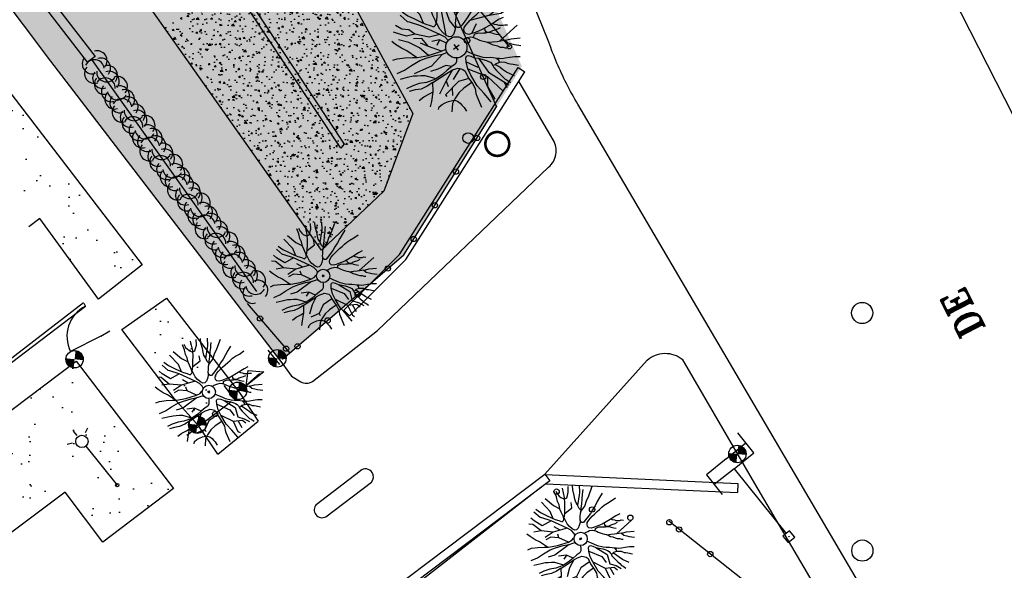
# Model space of a CAD drawing. Header units: metres. Extents: x 1575778 to 1575976, y 2262958 to 2263172.
# Tile 19 of 21: x 1575901 to 1575938, y 2263121 to 2263142. Entities that reach past the tile are written whole.
import ezdxf
from ezdxf.enums import TextEntityAlignment as Align

# ---------------------------------------------------------------- set-up
doc = ezdxf.new("R2010")
doc.units = ezdxf.units.M
doc.header["$LTSCALE"] = 2
doc.linetypes.add('CACHEX2', pattern=[0.75, 0.5, -0.25])
doc.linetypes.add('CONTINU', pattern=[0])
doc.layers.get('0').update_dxf_attribs({"linetype": 'CONTINUOUS'})
doc.layers.add('Muret', color=7, linetype='CONTINUOUS', lineweight=30)
for name, color, linetype in [('Plan de masse', 253, 'CONTINUOUS'), ('VRD_EP_EN', 6, 'CACHEX2'), ('VRD_HACHURE_VOIRIE', 9, 'CONTINUOUS')]:
    doc.layers.add(name, color=color, linetype=linetype)
doc.styles.add('ROMANT', font='ROMANT.SHX')

# ---------------------------------------------------------------- blocks, each defined once
blk = doc.blocks.new('190')
for p, q in [((0.052, 0), (-0.052, 0)), ((0, -0.052), (0, 0.052))]:
    blk.add_line(p, q)
for points in [[(-0.084, 0.235), (-0.076, 0.245), (-0.062, 0.33), (-0.074, 0.466), (-0.144, 0.639), (-0.44, 1.229), (-0.646, 1.539), (-0.688, 1.589), (-0.738, 1.896)], [(-0.619, 1.938), (-0.559, 1.732), (-0.46, 1.523), (-0.354, 1.285), (-0.291, 1.169), (-0.206, 1.053), (-0.142, 0.946), (-0.07, 0.952), (-0.02, 0.98), (0.016, 1.059), (0.061, 1.245), (0.098, 1.367), (0.171, 1.51), (0.208, 1.653), (0.282, 1.81), (0.336, 2.007)], [(-0.329, 1.239), (-0.245, 1.528), (-0.28, 2.015)], [(-0.09, 2.033), (-0.007, 1.626), (0.102, 1.375)], [(0.437, 0.574), (0.37, 0.496), (0.276, 0.425), (0.182, 0.369), (0.097, 0.362), (0.039, 0.398), (-0.01, 0.492), (-0.038, 0.629), (-0.043, 0.765), (-0.014, 0.901), (0.002, 1.001), (0.132, 1.122), (0.27, 1.286), (0.378, 1.415), (0.51, 1.6), (0.67, 1.921)], [(0.405, 1.994), (0.376, 1.859), (0.388, 1.766), (0.396, 1.687), (0.438, 1.6), (0.48, 1.557), (0.566, 1.542), (0.639, 1.591), (0.746, 1.669), (0.873, 1.838)], [(-0.144, 0.639), (-0.647, 0.843), (-0.975, 1.17), (-1.062, 1.55), (-1.169, 1.665)], [(-0.44, 1.229), (-0.82, 1.291), (-0.941, 1.636), (-0.968, 1.79)], [(0.686, 0.829), (0.676, 0.931), (0.713, 1.067), (0.728, 1.196), (0.773, 1.303), (0.838, 1.425), (0.926, 1.625), (1.021, 1.76)], [(0.711, 1.062), (0.821, 1.152), (0.894, 1.223), (0.995, 1.308), (1.082, 1.401), (1.24, 1.613)], [(-1.176, 0.542), (-1.281, 0.892), (-1.358, 1.058), (-1.428, 1.273), (-1.465, 1.412)], [(-0.975, 1.17), (-1.217, 1.309)], [(0.132, 1.122), (0.476, 1.119), (0.579, 1.291)], [(1.723, 0.836), (1.536, 0.765), (1.37, 0.702), (1.204, 0.625), (1.038, 0.576), (0.888, 0.52), (0.686, 0.464), (0.578, 0.437), (0.47, 0.423), (0.428, 0.452), (0.413, 0.495), (0.421, 0.545), (0.45, 0.595), (0.515, 0.666), (0.603, 0.759), (0.675, 0.816), (0.747, 0.901), (0.855, 0.994), (0.993, 1.144), (1.109, 1.257), (1.182, 1.336), (1.239, 1.392)], [(0.655, 0.801), (0.898, 0.871), (1.071, 0.985), (1.258, 1.07), (1.587, 1.273)], [(-1.807, 0.935), (-1.668, 0.889), (-1.462, 0.758), (-1.27, 0.62), (-1.148, 0.519), (-0.835, 0.351), (-0.435, 0.198), (-0.292, 0.167), (-0.199, 0.188), (-0.161, 0.191)], [(-0.435, 0.198), (-0.613, 0.549), (-0.837, 0.756), (-1.044, 0.791)], [(-0.647, 0.843), (-1.01, 0.877)], [(-0.396, 0.741), (-0.492, 0.981)], [(-1.963, 0.534), (-1.722, 0.466), (-1.45, 0.442), (-1.157, 0.397), (-0.957, 0.331), (-0.679, 0.22), (-0.472, 0.112), (-0.329, 0.06), (-0.249, 0.019)], [(-0.613, 0.549), (-0.561, 0.687)], [(1.739, -0.191), (1.585, -0.153), (1.326, -0.13), (0.983, -0.076), (0.782, -0.017), (0.653, 0.034), (0.56, 0.071), (0.504, 0.136), (0.497, 0.207), (0.526, 0.272), (0.584, 0.329), (0.678, 0.357), (0.778, 0.377), (0.872, 0.391), (0.994, 0.405), (1.13, 0.41), (1.252, 0.416), (1.374, 0.423), (1.489, 0.429), (1.633, 0.413), (1.798, 0.389), (1.999, 0.38)], [(-1.117, -0.371), (-1.319, -0.081), (-1.419, -0.002), (-1.525, 0.064), (-1.618, 0.137), (-1.796, 0.23), (-2.008, 0.328)], [(-0.472, 0.112), (-1.148, 0.135), (-1.39, 0.239)], [(-0.677, -0.381), (-0.803, -0.141), (-1.062, 0.014)], [(0.239, 0.074), (0.295, 0.074), (0.388, 0.051), (0.459, 0.029), (0.546, -0.015), (0.602, -0.073), (0.645, -0.145), (0.679, -0.217), (0.715, -0.282), (0.758, -0.347), (0.814, -0.42), (0.857, -0.485), (0.906, -0.571), (0.934, -0.636), (0.992, -0.708), (1.041, -0.781), (1.083, -0.86), (1.154, -0.918), (1.19, -0.976), (1.24, -1.019)], [(-0.168, -0.185), (-0.174, -0.214), (-0.224, -0.285), (-0.283, -0.356), (-0.362, -0.391), (-0.491, -0.383), (-0.677, -0.381), (-0.856, -0.393), (-1.143, -0.369), (-1.428, -0.274), (-1.621, -0.158), (-1.842, -0.076), (-2.034, -0.032)], [(-1.8, -0.948), (-1.67, -0.837), (-1.445, -0.632), (-1.264, -0.397), (-1.472, -0.374), (-1.679, -0.329), (-1.851, -0.227), (-2.029, -0.149)], [(-0.803, -0.141), (-0.975, -0.193)], [(0.787, -1.087), (0.644, -0.934), (0.545, -0.862), (0.459, -0.775), (0.332, -0.602), (0.261, -0.472), (0.212, -0.378), (0.163, -0.27), (0.127, -0.215)], [(0.622, -0.106), (0.681, -0.045), (0.731, -0.045), (0.832, -0.09), (0.889, -0.14), (0.953, -0.177), (1.017, -0.228), (1.074, -0.257), (1.131, -0.314), (1.174, -0.373), (1.202, -0.423), (1.238, -0.459), (1.294, -0.524)], [(1.46, -0.389), (1.367, -0.367), (1.282, -0.337), (1.21, -0.308), (1.109, -0.286), (1.053, -0.25), (1.038, -0.206), (1.039, -0.156), (1.077, -0.091)], [(1.368, -0.134), (1.384, -0.181), (1.44, -0.239), (1.468, -0.289), (1.526, -0.34), (1.582, -0.383), (1.64, -0.406), (1.698, -0.465)], [(-1.953, -0.569), (-1.767, -0.571), (-1.575, -0.61), (-1.443, -0.63)], [(-0.699, -0.452), (-1.01, -0.589), (-1.304, -0.796)], [(-1.264, -0.397), (-0.985, -0.428), (-0.699, -0.452), (-0.542, -0.475), (-0.434, -0.512), (-0.378, -0.534), (-0.328, -0.584), (-0.271, -0.671), (-0.25, -0.757), (-0.288, -0.878), (-0.302, -1.008), (-0.319, -1.208), (-0.349, -1.379), (-0.43, -1.515), (-0.459, -1.601), (-0.565, -1.955)], [(-0.219, -2.023), (-0.23, -1.674), (-0.249, -1.357), (-0.195, -0.963), (-0.143, -0.748), (-0.048, -0.549), (0.025, -0.441), (0.075, -0.413), (0.133, -0.435), (0.182, -0.5), (0.245, -0.615), (0.331, -0.709), (0.409, -0.818), (0.479, -0.912), (0.507, -0.976), (0.543, -1.042), (0.543, -1.107), (0.535, -1.163), (0.52, -1.235), (0.526, -1.35), (0.533, -1.451), (0.546, -1.551), (0.559, -1.651), (0.572, -1.745), (0.601, -1.81), (0.632, -1.934)], [(-0.048, -0.549), (0.199, -1.021), (0.182, -1.297)], [(0.245, -0.615), (0.406, -1.09), (0.268, -1.418), (0.406, -1.625), (0.493, -1.832)], [(0.859, -0.488), (1, -0.579), (1.114, -0.659), (1.27, -0.746), (1.385, -0.819), (1.513, -0.87), (1.754, -1.032)], [(1.183, -0.698), (1.926, -0.657)], [(-0.288, -0.878), (-0.682, -0.848), (-1.01, -1.004), (-1.338, -0.917)], [(-1.01, -1.004), (-1.027, -1.09)], [(-0.195, -0.963), (0.026, -1.435), (-0.077, -1.849), (-0.043, -1.935)], [(0.763, -1.219), (0.786, -1.151), (0.765, -1.087), (0.808, -1.087), (0.844, -1.116), (0.901, -1.174), (0.987, -1.225), (1.108, -1.291), (1.18, -1.334), (1.251, -1.378), (1.386, -1.49)], [(1.328, -0.783), (1.356, -0.905), (1.426, -1.006), (1.483, -1.085), (1.622, -1.229)], [(-1.662, -1.174), (-1.593, -1.125), (-1.479, -1.119), (-1.371, -1.134), (-1.257, -1.171), (-1.143, -1.222), (-1.093, -1.259), (-1.036, -1.338), (-1.009, -1.445), (-1.003, -1.524), (-0.996, -1.624), (-1.016, -1.763)], [(-0.316, -1.172), (-0.62, -1.148), (-0.835, -1.16), (-1.05, -1.229), (-1.201, -1.3), (-1.382, -1.493)], [(0.026, -1.435), (0.32, -1.625), (0.355, -1.78)], [(0.863, -1.843), (0.739, -1.603), (0.698, -1.452), (0.669, -1.345), (0.635, -1.243), (0.62, -1.208), (0.534, -1.169)], [(0.625, -1.219), (0.628, -1.193), (0.649, -1.171), (0.692, -1.193), (0.772, -1.223), (0.828, -1.26), (0.893, -1.317), (0.956, -1.426), (1.005, -1.476), (1.056, -1.534), (1.17, -1.665)], [(0.173, -1.53), (0.13, -1.832)]]:
    blk.add_lwpolyline(points)
blk.add_circle((0, 0), 0.25)
blk = doc.blocks.new('380')
at = {"linetype": 'Continuous', "ltscale": 3}
for p, q in [((0.962, 3.296), (0.962, 4.256)), ((0.002, 3.776), (-0.958, 3.776)), ((-0.958, 3.776), (-0.958, 2.816)), ((0.002, 3.776), (0.962, 3.776)), ((0.002, 3.296), (-0.958, 3.296)), ((0.002, 3.296), (0.002, 0.16)), ((0.002, 3.296), (0.962, 3.296)), ((0.162, 0.16), (-0.158, 0.16)), ((-0.158, 0.16), (-0.158, -0.16)), ((0.162, -0.16), (0.162, 0.16)), ((-0.158, -0.16), (0.162, -0.16))]:
    blk.add_line(p, q, dxfattribs=at)
blk.add_circle((0, 0), 0.008, dxfattribs=at)
blk = doc.blocks.new('480')
blk.add_circle((0, 0), 0.4)
blk = doc.blocks.new('376')
at = {"linetype": 'CONTINU', "ltscale": 3}
for p, q in [((0.858, 3.137), (0.858, 3.525)), ((-0.858, 2.835), (0.858, 3.137)), ((0, 0), (0, 2.986)), ((-0.858, 2.441), (-0.858, 2.835))]:
    blk.add_line(p, q, dxfattribs=at)
blk.add_circle((0, 0), 0.0817, dxfattribs=at)
blk = doc.blocks.new('191')
for p, q in [((0.138, 0), (-0.138, 0)), ((0, -0.138), (0, 0.138))]:
    blk.add_line(p, q)
for points in [[(-0.075, 0.393), (-0.074, 0.396), (-0.089, 0.56), (-0.173, 0.766), (-0.528, 1.475), (-0.775, 1.847), (-0.826, 1.907), (-0.886, 2.275)], [(-0.742, 2.326), (-0.67, 2.078), (-0.552, 1.827), (-0.425, 1.542), (-0.35, 1.403), (-0.247, 1.264), (-0.17, 1.135), (-0.084, 1.142), (-0.024, 1.176), (0.02, 1.271), (0.074, 1.494), (0.117, 1.641), (0.205, 1.812), (0.25, 1.984), (0.338, 2.172), (0.404, 2.408)], [(-0.395, 1.487), (-0.294, 1.833), (-0.336, 2.418)], [(-0.108, 2.439), (-0.008, 1.951), (0.122, 1.651)], [(0.525, 0.689), (0.444, 0.595), (0.331, 0.51), (0.219, 0.442), (0.116, 0.435), (0.047, 0.478), (-0.012, 0.591), (-0.045, 0.755), (-0.052, 0.918), (-0.016, 1.081), (0.003, 1.202), (0.158, 1.347), (0.324, 1.543), (0.454, 1.698), (0.612, 1.919), (0.804, 2.305)], [(0.486, 2.393), (0.451, 2.231), (0.466, 2.119), (0.475, 2.024), (0.526, 1.92), (0.576, 1.869), (0.68, 1.85), (0.766, 1.91), (0.896, 2.003), (1.048, 2.205)], [(-0.902, 1.372), (-1.197, 1.506), (-1.331, 1.693), (-1.488, 1.936)], [(-0.173, 0.766), (-0.555, 0.944), (-0.902, 1.372), (-0.983, 1.639), (-1.17, 1.827), (-1.275, 2.082)], [(-0.012, 0.591), (0.436, 1.425), (0.837, 1.693), (1.115, 2.172)], [(0.823, 0.995), (0.811, 1.118), (0.855, 1.28), (0.874, 1.436), (0.927, 1.564), (1.005, 1.709), (1.111, 1.95), (1.225, 2.112)], [(0.854, 1.275), (0.986, 1.383), (1.073, 1.468), (1.194, 1.57), (1.299, 1.681), (1.488, 1.936)], [(-1.411, 0.65), (-1.538, 1.071), (-1.63, 1.269), (-1.714, 1.528), (-1.758, 1.695)], [(-1.002, 0.422), (-1.09, 0.864), (-1.277, 1.265), (-1.518, 1.586)], [(2.068, 1.003), (1.843, 0.919), (1.644, 0.842), (1.445, 0.75), (1.246, 0.691), (1.065, 0.623), (0.823, 0.557), (0.694, 0.524), (0.564, 0.508), (0.513, 0.542), (0.496, 0.594), (0.505, 0.654), (0.54, 0.714), (0.618, 0.8), (0.723, 0.911), (0.81, 0.98), (0.897, 1.082), (1.027, 1.192), (1.192, 1.373), (1.331, 1.508), (1.418, 1.603), (1.487, 1.671)], [(0.786, 0.961), (1.077, 1.046), (1.285, 1.182), (1.51, 1.284), (1.905, 1.528)], [(-2.169, 1.122), (-2.002, 1.067), (-1.755, 0.91), (-1.524, 0.744), (-1.378, 0.623), (-1.002, 0.422), (-0.522, 0.237), (-0.35, 0.2), (-0.346, 0.201)], [(-0.522, 0.237), (-0.795, 0.677), (-0.795, 1.078), (-1.063, 1.265)], [(0.444, 0.595), (0.436, 0.944), (0.57, 1.345)], [(-0.795, 0.677), (-0.956, 0.971)], [(-0.18, 0.357), (-0.314, 0.623), (-0.581, 0.757)], [(-1.34, -0.445), (-1.582, -0.097), (-1.703, -0.002), (-1.83, 0.077), (-1.941, 0.164), (-2.155, 0.277), (-2.41, 0.393)], [(-2.356, 0.641), (-2.066, 0.56), (-1.74, 0.531), (-1.389, 0.477), (-1.148, 0.397), (-0.815, 0.265), (-0.566, 0.134), (-0.395, 0.072), (-0.394, 0.072)], [(-0.314, 0.623), (-0.528, 0.516)], [(2.086, -0.23), (1.901, -0.184), (1.591, -0.156), (1.179, -0.091), (0.939, -0.021), (0.784, 0.041), (0.672, 0.085), (0.604, 0.163), (0.597, 0.249), (0.632, 0.326), (0.701, 0.394), (0.813, 0.429), (0.934, 0.452), (1.046, 0.469), (1.192, 0.485), (1.356, 0.492), (1.503, 0.499), (1.649, 0.507), (1.787, 0.514), (1.959, 0.495), (2.157, 0.467), (2.399, 0.457)], [(1.046, 0.469), (1.721, 0.167), (2.436, 0.167)], [(-0.566, 0.134), (-1.17, 0.035), (-1.866, 0.222)], [(0.392, 0.079), (0.465, 0.061), (0.551, 0.035), (0.655, -0.018), (0.722, -0.087), (0.774, -0.174), (0.815, -0.26), (0.858, -0.339), (0.909, -0.417), (0.977, -0.504), (1.028, -0.582), (1.088, -0.685), (1.121, -0.763), (1.19, -0.85), (1.249, -0.937), (1.299, -1.032), (1.385, -1.102), (1.428, -1.171), (1.487, -1.223)], [(0.784, 0.041), (1.159, 0.221)], [(1.721, 0.167), (2.123, -0.047), (2.337, -0.073)], [(-0.249, -0.313), (-0.269, -0.342), (-0.339, -0.427), (-0.434, -0.469), (-0.589, -0.459), (-0.812, -0.457), (-1.027, -0.472), (-1.371, -0.443), (-1.714, -0.329), (-1.945, -0.189), (-2.21, -0.092), (-2.441, -0.038)], [(-2.161, -1.137), (-2.004, -1.005), (-1.734, -0.759), (-1.517, -0.477), (-1.767, -0.449), (-2.015, -0.395), (-2.221, -0.273), (-2.435, -0.179)], [(-0.589, -0.459), (-0.742, -0.286), (-1.063, -0.205), (-1.331, -0.098)], [(0.944, -1.304), (0.773, -1.121), (0.654, -1.034), (0.551, -0.931), (0.398, -0.723), (0.313, -0.566), (0.254, -0.454), (0.204, -0.344)], [(0.746, -0.127), (0.817, -0.054), (0.877, -0.054), (0.998, -0.107), (1.066, -0.168), (1.144, -0.213), (1.22, -0.273), (1.289, -0.308), (1.357, -0.377), (1.408, -0.447), (1.442, -0.508), (1.485, -0.551), (1.553, -0.629)], [(1.753, -0.467), (1.641, -0.44), (1.538, -0.405), (1.453, -0.37), (1.331, -0.343), (1.263, -0.3), (1.246, -0.248), (1.247, -0.188), (1.292, -0.109)], [(1.641, -0.161), (1.66, -0.217), (1.728, -0.286), (1.762, -0.347), (1.831, -0.408), (1.899, -0.46), (1.968, -0.487), (2.038, -0.558)], [(-2.344, -0.683), (-2.121, -0.686), (-1.889, -0.731), (-1.732, -0.756)], [(-0.65, -0.571), (-1.09, -0.74), (-1.598, -0.981)], [(-1.517, -0.477), (-1.182, -0.514), (-0.839, -0.543), (-0.65, -0.571), (-0.521, -0.614), (-0.453, -0.641), (-0.394, -0.701), (-0.325, -0.805), (-0.3, -0.908), (-0.345, -1.054), (-0.363, -1.209), (-0.383, -1.449), (-0.419, -1.655), (-0.516, -1.818), (-0.551, -1.921), (-0.678, -2.346)], [(-1.09, -0.74), (-1.17, -0.954)], [(-0.394, -0.701), (-0.849, -0.874)], [(-0.263, -2.427), (-0.276, -2.009), (-0.299, -1.628), (-0.235, -1.156), (-0.172, -0.898), (-0.058, -0.658), (0.029, -0.529), (0.09, -0.496), (0.159, -0.522), (0.219, -0.6), (0.294, -0.738), (0.397, -0.851), (0.49, -0.982), (0.575, -1.095), (0.609, -1.172), (0.652, -1.25), (0.651, -1.328), (0.642, -1.396), (0.624, -1.482), (0.631, -1.62), (0.639, -1.741), (0.655, -1.861), (0.671, -1.982), (0.687, -2.094), (0.721, -2.172), (0.758, -2.321)], [(-0.058, -0.658), (0.168, -1.088)], [(1.03, -0.586), (1.2, -0.694), (1.337, -0.791), (1.525, -0.896), (1.662, -0.983), (1.816, -1.044), (2.104, -1.238)], [(-0.363, -1.209), (-0.742, -1.061), (-1.438, -1.141), (-1.438, -1.221)], [(-1.09, -1.101), (-1.25, -1.328)], [(-0.172, -0.898), (0.222, -1.596), (0.337, -2.418)], [(0.397, -0.851), (0.355, -1.489), (0.655, -2.352)], [(1.42, -0.838), (2.311, -0.789)], [(1.594, -0.94), (1.627, -1.086), (1.712, -1.208), (1.779, -1.303), (1.946, -1.475)], [(-1.994, -1.409), (-1.911, -1.349), (-1.775, -1.342), (-1.645, -1.361), (-1.508, -1.405), (-1.372, -1.466), (-1.311, -1.51), (-1.244, -1.605), (-1.211, -1.734), (-1.203, -1.829), (-1.195, -1.949), (-1.219, -2.115)], [(-0.379, -1.406), (-0.744, -1.378), (-1.002, -1.392), (-1.26, -1.475), (-1.441, -1.56), (-1.658, -1.792)], [(1.035, -2.211), (0.887, -1.923), (0.837, -1.742), (0.803, -1.614), (0.762, -1.492), (0.744, -1.449), (0.641, -1.402)], [(0.75, -1.463), (0.754, -1.431), (0.779, -1.406), (0.831, -1.432), (0.926, -1.467), (0.994, -1.511), (1.071, -1.581), (1.147, -1.711), (1.206, -1.772), (1.267, -1.841), (1.403, -1.998)], [(0.915, -1.463), (0.943, -1.381), (0.918, -1.304), (0.97, -1.305), (1.013, -1.339), (1.081, -1.408), (1.184, -1.469), (1.33, -1.549), (1.416, -1.601), (1.501, -1.654), (1.663, -1.788)], [(0.222, -1.596), (-0.019, -1.89), (-0.095, -2.44)], [(0.583, -2.144), (0.542, -2.381)]]:
    blk.add_lwpolyline(points)
blk.add_circle((0, 0), 0.4)
blk = doc.blocks.new('425')
at = {"ltscale": 3}
for p, q in [((-0.006, 2.407), (-0.006, 2.621)), ((0, 1.885), (0, 0))]:
    blk.add_line(p, q, dxfattribs=at)
at = {"linetype": 'CONTINU', "ltscale": 3}
for p, q in [((-0.324, 2.291), (-0.512, 2.376)), ((0.312, 2.291), (0.501, 2.376))]:
    blk.add_line(p, q, dxfattribs=at)
for centre, radius in [((0, 2.118), 0.233), ((0, 0), 0.0621)]:
    blk.add_circle(centre, radius, dxfattribs=at)
blk = doc.blocks.new('*X18')
at = {"color": 0}
for p, q in [((527495.856, 148357.822), (527495.871, 148357.837)), ((527495.856, 148357.787), (527495.895, 148357.825)), ((527495.856, 148357.752), (527495.918, 148357.813)), ((527495.856, 148357.716), (527495.942, 148357.802)), ((527495.856, 148357.681), (527495.965, 148357.79)), ((527495.856, 148357.645), (527495.989, 148357.778)), ((527495.856, 148357.61), (527496.013, 148357.766)), ((527495.856, 148357.575), (527496.036, 148357.754)), ((527495.856, 148357.539), (527496.06, 148357.743)), ((527495.856, 148357.504), (527496.083, 148357.731)), ((527495.856, 148357.469), (527496.107, 148357.719)), ((527495.878, 148357.455), (527496.13, 148357.707)), ((527495.949, 148357.49), (527496.154, 148357.695)), ((527496.02, 148357.526), (527496.178, 148357.684)), ((527496.09, 148357.561), (527496.201, 148357.672)), ((527496.161, 148357.597), (527496.225, 148357.66)), ((527496.232, 148357.632), (527496.248, 148357.648))]:
    blk.add_line(p, q, dxfattribs=at)
blk = doc.blocks.new('320')
for p, q in [((0, 0), (0, -0.7)), ((1, 0), (1, -0.7)), ((0.5, -0.572), (0.3, -0.172)), ((0.3, -0.172), (0.7, -0.172)), ((0.7, -0.172), (0.5, -0.572))]:
    blk.add_line(p, q)
at = {"rotation": 269.9999999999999}
blk.add_blockref('*X18', (-148357.144, 527495.685), dxfattribs=at)
blk = doc.blocks.new('321')
blk.add_line((1, 0), (1, -1))
blk.add_arc((1, 0), 1, 180, 270)

msp = doc.modelspace()

# ---------------------------------------------------------------- hatches: boundary and pattern name
at = {"layer": 'Plan de masse'}
h = msp.add_hatch(dxfattribs=at)
h.set_pattern_fill('AR-SAND', color=256, scale=1.000034, angle=35.5603, style=0)
h.set_pattern_definition([(161.0833, (1575975.0691, 2262894.7678), (-1.570411, -1.118337), [0, -1.520051, 0, -1.700057, 0, -1.6250544]), (131.0833, (1575975.0691, 2262894.7678), (-3.330142, -0.0867), [0, -0.8200275, 0, -1.370046, 0, -0.5250176]), (91.0833, (1575975.7495, 2262893.743), (-1.727357, 2.591293), [0, -0.500017, 0, -1.80006, 0, -2.350079]), (81.0833, (1575975.7495, 2262893.743), (-2.394092, 2.018933), [0, -0.250008, 0, -1.1800395, 0, -1.350045])])
edge = h.paths.add_edge_path()
edge.add_line((1575811.691, 2263116.305), (1575816.199, 2263112.913))
edge.add_line((1575816.199, 2263112.913), (1575818.146, 2263114.353))
edge.add_line((1575818.146, 2263114.353), (1575821.006, 2263110.578))
edge.add_line((1575821.006, 2263110.578), (1575821.825, 2263111.187))
edge.add_line((1575821.825, 2263111.187), (1575818.935, 2263114.963))
edge.add_line((1575818.935, 2263114.963), (1575831.493, 2263124.318))
edge.add_line((1575831.493, 2263124.318), (1575834.433, 2263120.305))
edge.add_arc((1575841.07, 2263108.481), 13.559, 37.3714, 119.3058, ccw=False)
edge.add_line((1575851.845, 2263116.711), (1575855.16, 2263112.291))
edge.add_arc((1575855.599, 2263111.825), 0.64, -59.7811, 133.3264, ccw=False)
edge.add_line((1575855.921, 2263111.272), (1575859.209, 2263106.885))
edge.add_line((1575859.209, 2263106.885), (1575861.094, 2263104.367))
edge.add_arc((1575869.276, 2263112.753), 11.717, 225.7032, 302.2461)
edge.add_line((1575875.528, 2263102.844), (1575864.184, 2263118.143))
edge.add_line((1575864.184, 2263118.143), (1575859.017, 2263125.008))
edge.add_line((1575859.017, 2263125.008), (1575859.27, 2263125.204))
edge.add_line((1575859.27, 2263125.204), (1575859.421, 2263125.06))
edge.add_line((1575859.421, 2263125.06), (1575874.577, 2263136.553))
edge.add_line((1575874.577, 2263136.553), (1575880.19, 2263137.456))
edge.add_line((1575880.19, 2263137.456), (1575888.356, 2263143.654))
edge.add_line((1575888.356, 2263143.654), (1575889.397, 2263142.218))
edge.add_line((1575889.397, 2263142.218), (1575894.531, 2263146.141))
edge.add_line((1575894.531, 2263146.141), (1575894.937, 2263145.596))
edge.add_line((1575894.937, 2263145.596), (1575896.476, 2263146.87))
edge.add_line((1575896.476, 2263146.87), (1575910.317, 2263128.639))
edge.add_line((1575910.317, 2263128.639), (1575910.437, 2263128.693))
edge.add_line((1575910.437, 2263128.693), (1575915.013, 2263132.638))
edge.add_line((1575915.013, 2263132.638), (1575918.519, 2263138.229))
edge.add_line((1575918.519, 2263138.229), (1575919.474, 2263139.753))
edge.add_line((1575919.474, 2263139.753), (1575911.724, 2263157.055))
edge.add_line((1575911.724, 2263157.055), (1575906.703, 2263168.812))
edge.add_line((1575906.703, 2263168.812), (1575905.261, 2263167.909))
edge.add_line((1575905.261, 2263167.909), (1575891.838, 2263156.469))
edge.add_line((1575891.838, 2263156.469), (1575878.736, 2263145.303))
edge.add_line((1575878.736, 2263145.303), (1575853.993, 2263124.186))
edge.add_line((1575853.993, 2263124.186), (1575841.059, 2263139.933))
edge.add_line((1575841.059, 2263139.933), (1575827.249, 2263128.889))
edge.add_line((1575827.249, 2263128.889), (1575811.691, 2263116.305))
h = msp.add_hatch(dxfattribs=at)
h.set_pattern_fill('AR-CONC', color=256, scale=0.100003, angle=35.5603, style=0)
h.set_pattern_definition([(173.58332, (1575975.06914, 2262894.7678), (-0.3444856, 0.6322692), [0.0750025, -0.8250276]), (118.58332, (1575975.06914, 2262894.7678), (-0.5499062, -0.5316835), [0.060002, -0.6600221]), (224.03472, (1575975.0404, 2262894.8205), (-0.8943918, 0.1005865), [0.0637423, -0.7011656]), (169.76752, (1575974.9025, 2262894.65715), (-0.4524676, 0.9806892), [0.1125038, -1.2375415]), (220.2189, (1575974.8648, 2262894.7389), (-1.3285727, 0.2398266), [0.0956135, -1.0517482]), (114.7675, (1575974.9025, 2262894.6572), (-1.328573, 0.2398256), [0.090003, -0.990033]), (144.58332, (1575974.88886, 2262894.7681), (0.0052363, 0.7200051), [0.0750025, -0.8250276]), (89.58332, (1575974.88886, 2262894.7681), (-0.738724, -0.198421), [0.060002, -0.6600221]), (195.03472, (1575974.8893, 2262894.8281), (-0.7334874, 0.5215846), [0.0637423, -0.7011656]), (161.08332, (1575975.06914, 2262894.76779), (-0.2840637, -0.1740156), [0, -0.65202185, 0, -0.67002245, 0, -0.6625222]), (131.08332, (1575975.06914, 2262894.7678), (-0.47410997, 0.00099015), [0, -0.3820128, 0, -0.63702134, 0, -0.25250846]), (91.08332, (1575975.1925, 2262894.582), (-0.27650257, 0.45720955), [0, -0.2500084, 0, -0.7800261, 0, -1.0350347]), (81.08332, (1575975.2478, 2262894.4987), (-0.4059982, 0.4304835), [0, -0.3250109, 0, -0.5180174, 0, -0.7350246])])
h.paths.add_polyline_path([(1575911.909, 2263132.819), (1575905.991, 2263141.211), (1575911.656, 2263144.706), (1575915.358, 2263137.969), (1575914.266, 2263135.036)])
h = msp.add_hatch(dxfattribs=at)
h.set_pattern_fill('AR-SAND', color=256, scale=1.000033, angle=35.5603, style=0)
h.set_pattern_definition([(161.0833, (1575975.0692, 2262894.7678), (-1.570411, -1.118337), [0, -1.520051, 0, -1.700057, 0, -1.625054]), (131.0833, (1575975.0692, 2262894.7678), (-3.330142, -0.0867), [0, -0.820027, 0, -1.370046, 0, -0.525018]), (91.0833, (1575975.7496, 2262893.743), (-1.727357, 2.591293), [0, -0.500017, 0, -1.80006, 0, -2.350079]), (81.0833, (1575975.7496, 2262893.743), (-2.394092, 2.018933), [0, -0.250008, 0, -1.1800395, 0, -1.350045])])
h.paths.add_polyline_path([(1575899.749, 2263139.266), (1575905.144, 2263132.259), (1575903.492, 2263130.969), (1575901.278, 2263134.005), (1575900.864, 2263133.693), (1575897.861, 2263137.674)])
h = msp.add_hatch(dxfattribs=at)
h.set_pattern_fill('AR-SAND', color=256, scale=1.000033, angle=35.5603, style=0)
h.set_pattern_definition([(161.0833, (1575975.0692, 2262894.7677), (-1.570411, -1.118337), [0, -1.520051, 0, -1.700057, 0, -1.625054]), (131.0833, (1575975.0692, 2262894.7677), (-3.330142, -0.0867), [0, -0.820027, 0, -1.370046, 0, -0.525018]), (91.0833, (1575975.7496, 2262893.743), (-1.727357, 2.591293), [0, -0.500017, 0, -1.80006, 0, -2.350079]), (81.0833, (1575975.7496, 2262893.743), (-2.394092, 2.018933), [0, -0.250008, 0, -1.180039, 0, -1.350045])])
h.paths.add_polyline_path([(1575907.28, 2263126.166), (1575906.362, 2263127.203), (1575904.366, 2263129.82), (1575906.062, 2263131.004), (1575908.823, 2263127.421), (1575908.493, 2263127.083)])
for points in [[(1575902.555, 2263128.369), (1575902.59, 2263128.696), (1575902.263, 2263128.731, 0.414214)], [(1575902.917, 2263128.661), (1575902.59, 2263128.696), (1575902.625, 2263129.023, -0.414214)], [(1575910.206, 2263128.404), (1575910.241, 2263128.731), (1575909.914, 2263128.766, 0.414214)], [(1575910.568, 2263128.696), (1575910.241, 2263128.731), (1575910.276, 2263129.058, -0.414214)], [(1575909.083, 2263127.469), (1575908.756, 2263127.504), (1575908.791, 2263127.831, -0.414214)], [(1575908.721, 2263127.177), (1575908.756, 2263127.504), (1575908.429, 2263127.539, 0.414214)], [(1575907.545, 2263126.188), (1575907.218, 2263126.223), (1575907.253, 2263126.55, -0.414214)], [(1575907.183, 2263125.896), (1575907.218, 2263126.223), (1575906.891, 2263126.258, 0.414214)], [(1575927.934, 2263125.084), (1575927.607, 2263125.119), (1575927.642, 2263125.446, -0.414214)], [(1575927.572, 2263124.792), (1575927.607, 2263125.119), (1575927.28, 2263125.154, 0.414214)]]:
    msp.add_hatch(color=256, dxfattribs=at).paths.add_polyline_path(points)
h = msp.add_hatch(dxfattribs=at)
h.set_pattern_fill('AR-SAND', color=256, scale=1.000034, angle=35.5603, style=0)
h.set_pattern_definition([(161.0833, (1575975.0691, 2262894.7678), (-1.570411, -1.118337), [0, -1.520051, 0, -1.700057, 0, -1.625054]), (131.0833, (1575975.0691, 2262894.7678), (-3.330142, -0.0867), [0, -0.8200275, 0, -1.370046, 0, -0.525018]), (91.0833, (1575975.7495, 2262893.743), (-1.727357, 2.591293), [0, -0.500017, 0, -1.80006, 0, -2.350079]), (81.0833, (1575975.7495, 2262893.743), (-2.394092, 2.018933), [0, -0.250008, 0, -1.18004, 0, -1.350045])])
h.paths.add_polyline_path([(1575897.082, 2263119.816), (1575894.867, 2263122.748), (1575902.647, 2263128.623), (1575906.322, 2263123.814), (1575903.657, 2263121.793), (1575902.229, 2263123.678)])
edge = h.paths.add_edge_path(flags=16)
edge.add_line((1575899.716, 2263124.508), (1575900.171, 2263124.858))
edge = h.paths.add_edge_path(flags=16)
edge.add_line((1575899.365, 2263124.963), (1575899.82, 2263125.313))
edge = h.paths.add_edge_path(flags=16)
edge.add_line((1575899.365, 2263124.963), (1575899.716, 2263124.508))
edge = h.paths.add_edge_path(flags=16)
edge.add_line((1575899.82, 2263125.313), (1575900.171, 2263124.858))

# ---------------------------------------------------------------- linework, layer by layer
at = {"layer": 'Muret', "linetype": 'Continuous', "elevation": -0.371}
msp.add_lwpolyline([(1575901.517, 2263109.803), (1575903.672, 2263111.361), (1575915.417, 2263120.154), (1575920.182, 2263123.863)], dxfattribs=at)
at = {"layer": 'Plan de masse', "flags": 128}
for points in [[(1575920.487, 2263140.671), (1575908.222, 2263171.003)], [(1575962.263, 2263090.344), (1575927.881, 2263157.819), (1575927.205, 2263159.158), (1575921.732, 2263170.581)], [(1575912.203, 2263152.37), (1575918.519, 2263138.229)], [(1575902.879, 2263151.386), (1575903.046, 2263151.496), (1575912.768, 2263136.821), (1575912.637, 2263136.658), (1575902.879, 2263151.386)], [(1575894.937, 2263145.596), (1575896.476, 2263146.87), (1575901.678, 2263139.954), (1575910.451, 2263128.507)], [(1575912.758, 2263130.551), (1575914.858, 2263132.656), (1575919.329, 2263139.709)], [(1575912.97, 2263130.339), (1575915.094, 2263132.467), (1575919.583, 2263139.548)], [(1575919.329, 2263139.709), (1575919.583, 2263139.548)], [(1575899.749, 2263139.266), (1575905.144, 2263132.259), (1575903.492, 2263130.969), (1575901.278, 2263134.005)], [(1575910.437, 2263128.693), (1575915.013, 2263132.638), (1575918.519, 2263138.229)], [(1575901.278, 2263134.005), (1575900.864, 2263133.693)], [(1575906.362, 2263127.204), (1575904.366, 2263129.82), (1575906.062, 2263131.004), (1575908.823, 2263127.421)], [(1575882.087, 2263117.883), (1575883.496, 2263115.92), (1575889.6, 2263120.511), (1575903.001, 2263130.7)], [(1575902.931, 2263130.826), (1575899.601, 2263128.276)], [(1575903.001, 2263130.7), (1575902.948, 2263130.804)], [(1575909.101, 2263130.8), (1575910.713, 2263128.931)], [(1575912.97, 2263130.339), (1575912.758, 2263130.551)], [(1575903.579, 2263129.561), (1575903.921, 2263129.771)], [(1575911.565, 2263127.86), (1575914.023, 2263129.785)], [(1575902.647, 2263128.623), (1575906.322, 2263123.814)], [(1575908.823, 2263127.421), (1575909.518, 2263126.355)], [(1575907.994, 2263125.111), (1575907.28, 2263126.166), (1575906.362, 2263127.204)], [(1575908.493, 2263127.083), (1575906.82, 2263125.819)], [(1575907.994, 2263125.111), (1575909.518, 2263126.355)], [(1575911.711, 2263123.215), (1575913.374, 2263124.483)], [(1575920.349, 2263124.339), (1575927.622, 2263124.01)], [(1575920.377, 2263123.988), (1575927.606, 2263123.66)], [(1575927.622, 2263124.01), (1575927.606, 2263123.66)], [(1575930.702, 2263118.084), (1575925.017, 2263122.58)]]:
    msp.add_lwpolyline(points, dxfattribs=at)
at = {"layer": 'Plan de masse', "ltscale": 0.005, "flags": 128}
msp.add_lwpolyline([(1575911.909, 2263132.819), (1575903.32, 2263144.999), (1575899.18, 2263151.825), (1575903.972, 2263155.752), (1575910.816, 2263146.15), (1575912.465, 2263143.317), (1575915.358, 2263137.969), (1575914.266, 2263135.036)], close=True, dxfattribs=at)
at = {"layer": 'Plan de masse', "flags": 128}
for points in [[(1575896.789, 2263148.632), (1575903.365, 2263140.126), (1575903.08, 2263139.906), (1575896.505, 2263148.412)], [(1575901.184, 2263109.909), (1575920.336, 2263124.357), (1575920.528, 2263124.102), (1575901.377, 2263109.653)]]:
    msp.add_lwpolyline(points, close=True, dxfattribs=at)
for points in [[(1575957.071, 2263079.668), (1575940.662, 2263105.837), (1575921.587, 2263138.322, -0.017364), (1575921.156, 2263139.102, -0.033262), (1575920.487, 2263140.671)], [(1575914.023, 2263129.785), (1575920.483, 2263135.947, 0.176296), (1575920.757, 2263136.43, 0.175184), (1575920.659, 2263136.973), (1575919.37, 2263139.17)], [(1575920.336, 2263124.357), (1575924.204, 2263128.666, -0.177027), (1575924.862, 2263128.92, -0.174009), (1575925.519, 2263128.699), (1575928.253, 2263124.005), (1575947.259, 2263091.627), (1575953.103, 2263081.543)], [(1575906.322, 2263123.814), (1575903.657, 2263121.793), (1575902.229, 2263123.678), (1575890.852, 2263115.141), (1575892.264, 2263113.277), (1575884.957, 2263107.717), (1575884.099, 2263107.52, -0.352413), (1575883.258, 2263107.93), (1575880.82, 2263111.212, -0.209672), (1575880.671, 2263111.775, -0.216201), (1575881, 2263112.276), (1575902.647, 2263128.623)], [(1575910.451, 2263128.507), (1575910.777, 2263128.052), (1575911.124, 2263127.849, 0.284399), (1575911.565, 2263127.86)]]:
    msp.add_lwpolyline(points, format="xyb", dxfattribs=at)
at = {"layer": 'Plan de masse', "ltscale": 0.005, "flags": 128}
msp.add_lwpolyline([(1575903.222, 2263140.016), (1575909.45, 2263131.253)], dxfattribs=at)
at = {"layer": 'Plan de masse'}
for centre, radius in [((1575917.402, 2263140.728), 0.1), ((1575917.402, 2263140.728), 0.1), ((1575918.014, 2263139.358), 0.1), ((1575918.014, 2263139.358), 0.1), ((1575917.78, 2263137.051), 0.1), ((1575917.78, 2263137.051), 0.1), ((1575916.983, 2263135.78), 0.1), ((1575916.983, 2263135.78), 0.1), ((1575916.186, 2263134.509), 0.1), ((1575916.186, 2263134.509), 0.1), ((1575915.39, 2263133.238), 0.1), ((1575915.39, 2263133.238), 0.1), ((1575914.414, 2263132.121), 0.1), ((1575914.414, 2263132.121), 0.1), ((1575913.277, 2263131.142), 0.1), ((1575913.277, 2263131.142), 0.1), ((1575909.591, 2263130.232), 0.1), ((1575909.591, 2263130.232), 0.1), ((1575912.141, 2263130.162), 0.1), ((1575912.141, 2263130.162), 0.1), ((1575910.571, 2263129.095), 0.1), ((1575910.571, 2263129.095), 0.1), ((1575911.005, 2263129.183), 0.1), ((1575911.005, 2263129.183), 0.1), ((1575902.59, 2263128.696), 0.329), ((1575910.241, 2263128.731), 0.329), ((1575908.756, 2263127.504), 0.329), ((1575907.218, 2263126.223), 0.329), ((1575907.895, 2263126.631), 0.1), ((1575907.895, 2263126.631), 0.1), ((1575927.607, 2263125.119), 0.329), ((1575920.784, 2263123.701), 0.1), ((1575920.784, 2263123.701), 0.1), ((1575922.122, 2263123.023), 0.1), ((1575922.122, 2263123.023), 0.1), ((1575923.566, 2263122.713), 0.1), ((1575923.566, 2263122.713), 0.1), ((1575925.039, 2263122.543), 0.1), ((1575925.039, 2263122.543), 0.1), ((1575925.407, 2263122.271), 0.1), ((1575925.407, 2263122.271), 0.1), ((1575926.584, 2263121.341), 0.1), ((1575926.584, 2263121.341), 0.1)]:
    msp.add_circle(centre, radius, dxfattribs=at)
for centre, radius, start, end in [((1575903.439, 2263139.966), 0.375, 322.0137, 105.6232), ((1575903.254, 2263139.843), 0.375, 140.3909, 289.8161), ((1575903.339, 2263139.628), 0.375, 9.022, 152.6325), ((1575903.57, 2263139.691), 0.375, 322.0137, 105.6232), ((1575903.338, 2263139.488), 0.375, 140.3909, 289.8161), ((1575903.645, 2263139.293), 0.375, 140.3909, 289.8161), ((1575903.797, 2263139.541), 0.375, 176.0006, 325.4264), ((1575903.833, 2263139.412), 0.375, 322.0137, 105.6232), ((1575903.901, 2263139.19), 0.375, 320.3909, 109.8161), ((1575903.712, 2263139.071), 0.375, 142.0137, 285.6232), ((1575903.749, 2263138.942), 0.375, 356.0006, 145.4264), ((1575904.208, 2263138.995), 0.375, 320.3909, 109.8161), ((1575903.975, 2263138.792), 0.375, 142.0137, 285.6232), ((1575904.106, 2263138.517), 0.375, 142.0137, 285.6232), ((1575904.206, 2263138.855), 0.375, 189.022, 332.6325), ((1575904.291, 2263138.64), 0.375, 320.3909, 109.8161), ((1575904.482, 2263138.499), 0.375, 322.0137, 105.6232), ((1575904.297, 2263138.375), 0.375, 140.3909, 289.8161), ((1575904.382, 2263138.161), 0.375, 9.022, 152.6325), ((1575904.613, 2263138.224), 0.375, 322.0137, 105.6232), ((1575904.38, 2263138.021), 0.375, 140.3909, 289.8161), ((1575904.688, 2263137.826), 0.375, 140.3909, 289.8161), ((1575904.839, 2263138.074), 0.375, 176.0006, 325.4264), ((1575904.876, 2263137.945), 0.375, 322.0137, 105.6232), ((1575904.943, 2263137.723), 0.375, 320.3909, 109.8161), ((1575904.755, 2263137.603), 0.375, 142.0137, 285.6232), ((1575904.792, 2263137.475), 0.375, 356.0006, 145.4264), ((1575905.251, 2263137.527), 0.375, 320.3909, 109.8161), ((1575905.018, 2263137.325), 0.375, 142.0137, 285.6232), ((1575905.149, 2263137.05), 0.375, 142.0137, 285.6232), ((1575905.249, 2263137.387), 0.375, 189.022, 332.6325), ((1575905.334, 2263137.173), 0.375, 320.3909, 109.8161), ((1575905.525, 2263137.032), 0.375, 322.0137, 105.6232), ((1575905.34, 2263136.908), 0.375, 140.3909, 289.8161), ((1575905.425, 2263136.694), 0.375, 9.022, 152.6325), ((1575905.656, 2263136.756), 0.375, 322.0137, 105.6232), ((1575905.423, 2263136.554), 0.375, 140.3909, 289.8161), ((1575905.731, 2263136.358), 0.375, 140.3909, 289.8161), ((1575905.882, 2263136.606), 0.375, 176.0006, 325.4264), ((1575905.919, 2263136.478), 0.375, 322.0137, 105.6232), ((1575905.986, 2263136.256), 0.375, 320.3909, 109.8161), ((1575905.798, 2263136.136), 0.375, 142.0137, 285.6232), ((1575905.834, 2263136.008), 0.375, 356.0006, 145.4264), ((1575906.294, 2263136.06), 0.375, 320.3909, 109.8161), ((1575906.061, 2263135.858), 0.375, 142.0137, 285.6232), ((1575906.192, 2263135.582), 0.375, 142.0137, 285.6232), ((1575906.292, 2263135.92), 0.375, 189.022, 332.6325), ((1575906.377, 2263135.706), 0.375, 320.3909, 109.8161), ((1575906.568, 2263135.564), 0.375, 322.0137, 105.6232), ((1575906.383, 2263135.441), 0.375, 140.3909, 289.8161), ((1575906.468, 2263135.227), 0.375, 9.022, 152.6325), ((1575906.699, 2263135.289), 0.375, 322.0137, 105.6232), ((1575906.466, 2263135.087), 0.375, 140.3909, 289.8161), ((1575906.773, 2263134.891), 0.375, 140.3909, 289.8161), ((1575906.925, 2263135.139), 0.375, 176.0006, 325.4264), ((1575906.961, 2263135.011), 0.375, 322.0137, 105.6232), ((1575907.029, 2263134.788), 0.375, 320.3909, 109.8161), ((1575906.841, 2263134.669), 0.375, 142.0137, 285.6232), ((1575906.877, 2263134.54), 0.375, 356.0006, 145.4264), ((1575907.336, 2263134.593), 0.375, 320.3909, 109.8161), ((1575907.104, 2263134.39), 0.375, 142.0137, 285.6232), ((1575907.235, 2263134.115), 0.375, 142.0137, 285.6232), ((1575907.335, 2263134.453), 0.375, 189.022, 332.6325), ((1575907.42, 2263134.239), 0.375, 320.3909, 109.8161), ((1575907.611, 2263134.097), 0.375, 322.0137, 105.6232), ((1575907.425, 2263133.974), 0.375, 140.3909, 289.8161), ((1575907.51, 2263133.759), 0.375, 9.022, 152.6325), ((1575907.741, 2263133.822), 0.375, 322.0137, 105.6232), ((1575908.004, 2263133.543), 0.375, 322.0137, 105.6232), ((1575907.509, 2263133.619), 0.375, 140.3909, 289.8161), ((1575907.816, 2263133.424), 0.375, 140.3909, 289.8161), ((1575907.968, 2263133.672), 0.375, 176.0006, 325.4264), ((1575908.072, 2263133.321), 0.375, 320.3909, 109.8161), ((1575907.884, 2263133.202), 0.375, 142.0137, 285.6232), ((1575907.92, 2263133.073), 0.375, 356.0006, 145.4264), ((1575908.379, 2263133.126), 0.375, 320.3909, 109.8161), ((1575908.147, 2263132.923), 0.375, 142.0137, 285.6232), ((1575908.277, 2263132.648), 0.375, 142.0137, 285.6232), ((1575908.378, 2263132.986), 0.375, 189.022, 332.6325), ((1575908.463, 2263132.771), 0.375, 320.3909, 109.8161), ((1575908.653, 2263132.63), 0.375, 322.0137, 105.6232), ((1575908.468, 2263132.506), 0.375, 140.3909, 289.8161), ((1575908.553, 2263132.292), 0.375, 9.022, 152.6325), ((1575908.784, 2263132.355), 0.375, 322.0137, 105.6232), ((1575909.047, 2263132.076), 0.375, 322.0137, 105.6232), ((1575908.552, 2263132.152), 0.375, 140.3909, 289.8161), ((1575908.859, 2263131.957), 0.375, 140.3909, 289.8161), ((1575909.011, 2263132.205), 0.375, 176.0006, 325.4264), ((1575909.115, 2263131.854), 0.375, 320.3909, 109.8161), ((1575908.927, 2263131.734), 0.375, 142.0137, 285.6232), ((1575908.963, 2263131.606), 0.375, 356.0006, 145.4264), ((1575909.189, 2263131.456), 0.375, 142.0137, 285.6232), ((1575909.422, 2263131.659), 0.375, 320.3909, 109.8161), ((1575909.32, 2263131.181), 0.375, 142.0137, 285.6232), ((1575909.42, 2263131.518), 0.375, 189.022, 332.6325), ((1575909.505, 2263131.304), 0.375, 320.3909, 109.8161), ((1575913.571, 2263124.255), 0.302, 32.8316, 130.9384), ((1575913.571, 2263124.255), 0.302, 318.3723, 32.8351)]:
    msp.add_arc(centre, radius, start, end, dxfattribs=at)
at = {"layer": 'VRD_EP_EN', "linetype": 'Continuous', "const_width": 0.1, "flags": 128}
msp.add_lwpolyline([(1575918.094, 2263136.827, 1.000003), (1575918.994, 2263136.82, 1.000003)], format="xyb", close=True, dxfattribs=at)
at = {"layer": 'VRD_HACHURE_VOIRIE'}
msp.add_line((1575912.075, 2263122.75), (1575913.797, 2263124.055), dxfattribs=at)
at = {"layer": 'VRD_HACHURE_VOIRIE', "flags": 128}
msp.add_lwpolyline([(1575911.711, 2263123.215, 0.843695), (1575912.075, 2263122.75, 0.422964)], format="xyb", dxfattribs=at)

# ---------------------------------------------------------------- block references
at = {"layer": 'Plan de masse'}
for name, p, xscale, yscale, rotation in [('191', (1575916.997, 2263140.469), 1.000033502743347, 1.000033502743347, 38.89102102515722), ('376', (1575919.002, 2263140.494), 1.000033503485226, 1.000033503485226, 38.89102071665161), ('190', (1575911.972, 2263131.842), 1.000033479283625, 1.000033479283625, 38.89102197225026), ('480', (1575932.318, 2263130.443), 1.000033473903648, 1.000033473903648, 38.89101838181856), ('190', (1575907.655, 2263127.462), 1.000033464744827, 1.000033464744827, 38.89102257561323), ('320', (1575910.339, 2263128.492), 2.138926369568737, 1.000033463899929, 218.6669007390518), ('425', (1575904.197, 2263123.947), 1.000033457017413, 1.000033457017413, 38.89102334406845), ('380', (1575929.552, 2263121.998), 1.000033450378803, 1.000033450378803, 38.89101892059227), ('190', (1575921.692, 2263121.914), 1.000033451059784, 1.000033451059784, 38.89102032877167), ('480', (1575932.326, 2263121.473), 1.000033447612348, 1.000033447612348, 38.89101836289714)]:
    msp.add_blockref(name, p, dxfattribs=dict(at, xscale=xscale, yscale=yscale, rotation=rotation))
for name, p, xscale, yscale, zscale, rotation in [('480', (1575917.445, 2263137.046), 0.5000167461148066, 0.5000167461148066, 0.5000000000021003, 38.89102089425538), ('321', (1575903.001, 2263130.7), 1.276841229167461, 1.276841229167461, 1.27678753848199, 296.9174484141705)]:
    msp.add_blockref(name, p, dxfattribs=dict(at, xscale=xscale, yscale=yscale, zscale=zscale, rotation=rotation))

# ---------------------------------------------------------------- texts
at = {"layer": 'Plan de masse', "style": 'ROMANT'}
msp.add_text('ROUTE                            DE                          NARBONNE', height=1, rotation=117.2071, dxfattribs=at).set_placement((1575935.822, 2263131.005), align=Align.MIDDLE)

doc.saveas('drawing.dxf')
